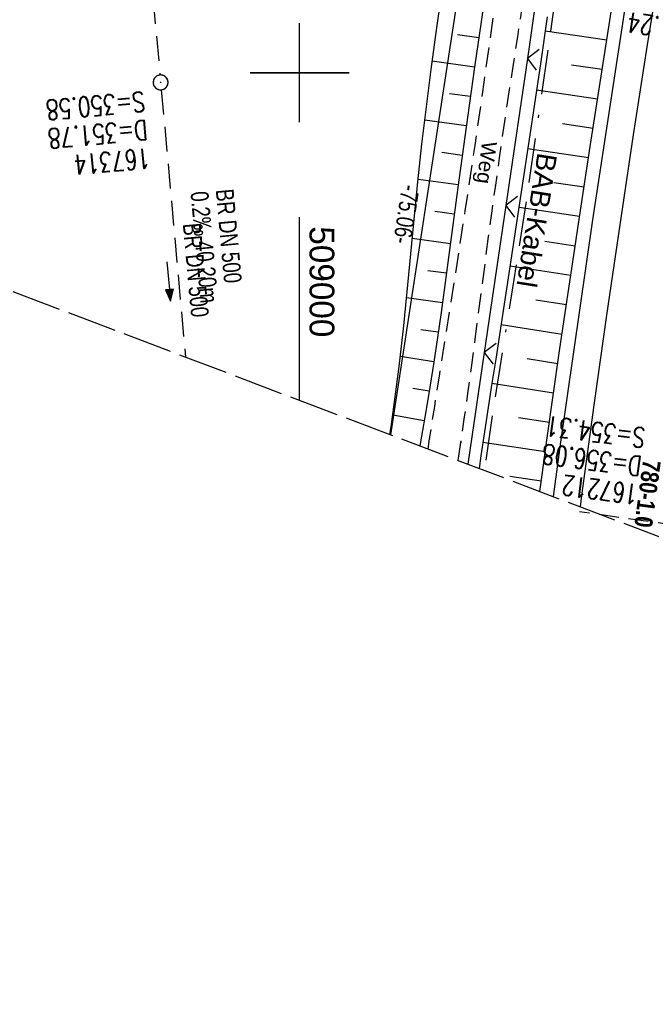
# Model space of a CAD drawing. Extents: x 508892 to 509489, y 458506 to 459473.
# Tile 2 of 62: x 508972 to 509036, y 458506 to 458605. Entities that reach past the tile are written whole.
import ezdxf
from ezdxf.enums import TextEntityAlignment as Align

# ---------------------------------------------------------------- set-up
doc = ezdxf.new("R2010")
doc.units = 0
doc.header["$LTSCALE"] = 10
doc.header["$MEASUREMENT"] = 0
for name, pattern in [('ACAD_ISO16W100', [73, 15, -6.5, 15, -6.5, 15, -7, 1, -7]), ('LT00', [0]), ('LT11', [0.3, 0.2, -0.1]), ('LT14', [0.6, 0.5, -0.1]), ('LT17', [0.15, 0.1, -0.05]), ('STRICHLINIE2', [0.375, 0.25, -0.125])]:
    doc.linetypes.add(name, pattern=pattern)
doc.layers.get('0').update_dxf_attribs({"linetype": 'LT00'})
for name, color, linetype in [('--EK_FBR', 1, 'LT00'), ('--EK_Halt-Pfeil', 4, 'LT00'), ('--EK_Haltung', 7, 'STRICHLINIE2'), ('--EK_Haltung-Text', 140, 'LT00'), ('--EK_Schacht-Text', 5, 'LT00'), ('--EK_STATIONSZEICHEN_NR', 19, 'LT17'), ('--EL_DFK_AB_L', 21, 'LT00'), ('--EL_Halt-Pfeil', 4, 'LT00'), ('--EL_Haltung', 182, 'STRICHLINIE2'), ('--EL_Haltung-Text', 182, 'LT00'), ('-STATIONZEICHEN_NR', 19, 'LT00'), ('ABSTAND', 8, 'LT00'), ('BAB-KABEL', 220, 'ACAD_ISO16W100'), ('BAB-KABEL_TEXT', 221, 'Continuous'), ('DFK_AB_L', 21, 'LT00'), ('FELDWEG_TEXT', 250, 'Continuous'), ('V111_AFBR_BAB', 250, 'LT00'), ('V111_BOESCH', 250, 'LT00'), ('V111_BOSCHUNG', 250, 'LT00'), ('V111_FELDWEG', 250, 'LT11'), ('V111_KA_PRUF', 182, 'LT00'), ('V111_LD_MARK', 250, 'LT00'), ('V111_RASTER', 250, 'LT00'), ('V111_ZAUN', 40, 'LT00'), ('V112_AFBR_BAB', 250, 'LT00'), ('V112_BOESCH', 250, 'LT00'), ('V112_BOSCHUNG', 250, 'LT00'), ('V112_FELDWEG', 250, 'LT11'), ('V112_KA_PRUF', 182, 'LT00'), ('V112_LD_MARK', 250, 'LT00'), ('V112_RASTER', 250, 'LT00'), ('V112_ZAUN', 40, 'LT00')]:
    doc.layers.add(name, color=color, linetype=linetype)
doc.layers.add('-BLATT_111-RAND', color=7, linetype='LT14', plot=False)
doc.styles.add('Beschrift', font='ARIAL.TTF')
doc.styles.add('Haltungsbeschriftung', font='ARIAL.TTF', dxfattribs={"width": 0.75})
doc.styles.add('Knoten', font='ARIALBD.TTF', dxfattribs={"width": 0.8, "height": 1.8})
doc.styles.add('schachtbeschriftung', font='romans.shx', dxfattribs={"width": 0.75, "height": 2})
doc.styles.get("Standard").update_dxf_attribs({"font": 'ARIAL.TTF'})

# ---------------------------------------------------------------- blocks, each defined once
blk = doc.blocks.new('SYMB0011')
at = {"color": 0, "linetype": 'ByBlock'}
for p, q in [((0.5, 0), (-0.5, 0)), ((0, 0.5), (0, -0.5))]:
    blk.add_line(p, q, dxfattribs=at)
blk = doc.blocks.new('SYMB0003')
at = {"color": 0, "linetype": 'ByBlock'}
for p, q in [((-0.015712, 0), (0.010166, 0.012015)), ((0, -0.021257), (-0.015712, 0)), ((0.010166, 0.012015), (0, -0.021257))]:
    blk.add_line(p, q, dxfattribs=at)
for points in [[(-0.031395, 0.499013), (-0.093691, 0.491144), (-0.154509, 0.475528), (-0.21289, 0.452414), (-0.267913, 0.422164), (-0.318712, 0.385257), (-0.364484, 0.342274), (-0.404509, 0.293893), (-0.438154, 0.240877), (-0.464888, 0.184062), (-0.484292, 0.124345), (-0.496058, 0.062667), (-0.5, 0)], [(-0.5, 0), (-0.496058, -0.062667), (-0.484292, -0.124345), (-0.464888, -0.184062), (-0.438154, -0.240877), (-0.404509, -0.293893), (-0.364485, -0.342274), (-0.318712, -0.385257), (-0.267914, -0.422164), (-0.21289, -0.452414), (-0.154509, -0.475529), (-0.093691, -0.491144), (-0.031395, -0.499014), (0.031395, -0.499014)], [(0.5, 0), (0.496057, 0.062667), (0.484292, 0.124345), (0.464888, 0.184062), (0.438153, 0.240877), (0.404509, 0.293893), (0.364484, 0.342274), (0.318712, 0.385257), (0.267913, 0.422164), (0.21289, 0.452414), (0.154509, 0.475528), (0.093691, 0.491144), (0.031395, 0.499013), (-0.031395, 0.499013)], [(0.031395, -0.499014), (0.093691, -0.491144), (0.154509, -0.475529), (0.21289, -0.452414), (0.267914, -0.422164), (0.318712, -0.385257), (0.364485, -0.342274), (0.404509, -0.293893), (0.438154, -0.240877), (0.464889, -0.184062), (0.484292, -0.124345), (0.496058, -0.062667), (0.5, 0)]]:
    blk.add_lwpolyline(points, dxfattribs=at)
blk = doc.blocks.new('SYMB0024')
at = {"color": 0, "linetype": 'ByBlock'}
for p, q in [((-0.5, 0.5), (0, 0)), ((0, 0), (0.5, 0.5))]:
    blk.add_line(p, q, dxfattribs=at)
blk = doc.blocks.new('SYMB0070')
at = {"color": 0, "linetype": 'ByBlock'}
for p, q in [((-0.5, 0), (0.2, 0)), ((0.5, 0), (0.2, 0.1)), ((0.2, 0.1), (0.2, 0)), ((0.468, 0), (0.21, 0.086)), ((0.21, 0.086), (0.21, -0.086)), ((0.21, -0.086), (0.468, 0)), ((0.22, -0.072), (0.437, 0)), ((0.23, -0.058), (0.405, 0)), ((0.24, -0.045), (0.374, 0)), ((0.342, 0), (0.25, 0.031)), ((0.25, 0.031), (0.25, -0.031)), ((0.25, -0.031), (0.342, 0)), ((0.26, -0.017), (0.31, 0)), ((0.27, -0.003), (0.279, 0))]:
    blk.add_line(p, q, dxfattribs=at)
for points in [[(0.2, 0), (0.2, -0.1), (0.5, 0)], [(0.437, 0), (0.22, 0.072), (0.22, -0.072)], [(0.405, 0), (0.23, 0.058), (0.23, -0.058)], [(0.374, 0), (0.24, 0.045), (0.24, -0.045)], [(0.31, 0), (0.26, 0.017), (0.26, -0.017)], [(0.279, 0), (0.27, 0.003), (0.27, -0.003)]]:
    blk.add_lwpolyline(points, dxfattribs=at)

msp = doc.modelspace()

# ---------------------------------------------------------------- linework, layer by layer
at = {"layer": '--EK_FBR'}
for points in [[(509025.651, 458557.202), (509026.395, 458562.703), (509029.635, 458585.14), (509032.898, 458606.519), (509036.843, 458630.719), (509040.436, 458651.038), (509044.782, 458673.959), (509049.272, 458696.146), (509054.115, 458718.907), (509059.874, 458744.204), (509065.47, 458767.721), (509071.255, 458790.808), (509076.957, 458813.025)], [(509025.651, 458557.202), (509026.395, 458562.703), (509029.635, 458585.14), (509032.898, 458606.519), (509036.843, 458630.719), (509038.5, 458640.091)]]:
    msp.add_lwpolyline(points, dxfattribs=at)
at = {"layer": '--EK_Haltung'}
for p, q in [((508982.474, 458637.312), (508985.887, 458599.768)), ((508986.023, 458598.274), (508988.468, 458571.299))]:
    msp.add_line(p, q, dxfattribs=at)
at = {"layer": '--EK_STATIONSZEICHEN_NR', "ltscale": 2}
msp.add_line((509038.192, 458554.276), (509028.289, 458555.669), dxfattribs=at)
at = {"layer": '--EL_DFK_AB_L'}
msp.add_line((509009.199, 458563.439), (509017.797, 458619.539), dxfattribs=at)
at = {"layer": '--EL_Haltung'}
for p, q in [((508982.474, 458637.312), (508985.887, 458599.768)), ((508986.023, 458598.274), (508988.468, 458571.299))]:
    msp.add_line(p, q, dxfattribs=at)
at = {"layer": '-BLATT_111-RAND'}
msp.add_lwpolyline([(509220.385, 459472.618), (508892.483, 458607.687), (509160.845, 458505.949), (509488.747, 459370.88), (509220.385, 459472.618)], dxfattribs=at)
at = {"layer": 'BAB-KABEL', "ltscale": 0.03, "flags": 128}
msp.add_lwpolyline([(509299.722, 459442.541), (509274.625, 459384.823), (509267.631, 459368.489), (509243.678, 459313.82), (509239.637, 459304.02), (509234.976, 459295.765), (509226.288, 459268.825), (509215.476, 459236.791), (509200.001, 459191.227), (509193.631, 459178.045), (509172.846, 459133.934), (509148.464, 459083.907), (509126.649, 459038.885), (509124.71, 459016.934), (509122.179, 459009.741), (509117.317, 458994.531), (509111.817, 458976.328), (509100.507, 458938.303), (509091.196, 458907.517), (509082.968, 458878.7), (509074.87, 458850.138), (509067.165, 458819.129), (509061.589, 458795.767), (509054.94, 458765.751), (509049.887, 458743.543), (509046.033, 458723.612), (509042.448, 458703.978), (509036.153, 458673.069), (509032.595, 458654.805), (509028.862, 458630.359), (509025.782, 458607.356), (509022.865, 458586.792), (509019.457, 458565.396), (509018.671, 458559.848)], dxfattribs=at)
at = {"layer": 'DFK_AB_L'}
msp.add_line((509009.199, 458563.439), (509017.797, 458619.539), dxfattribs=at)
at = {"layer": 'V111_AFBR_BAB'}
msp.add_lwpolyline([(509025.651, 458557.202), (509026.395, 458562.703), (509029.635, 458585.14), (509032.898, 458606.519), (509036.843, 458630.719), (509040.436, 458651.038), (509044.782, 458673.959), (509049.272, 458696.146), (509054.115, 458718.907), (509059.874, 458744.204), (509065.47, 458767.721), (509071.255, 458790.808), (509076.957, 458813.025)], dxfattribs=at)
at = {"layer": 'V111_BOESCH'}
for points in [[(509018.889, 458609.021), (509018.288, 458604.914), (509017.698, 458600.801), (509017.119, 458596.683), (509016.549, 458592.556), (509015.989, 458588.42), (509015.651, 458585.892), (509015.314, 458583.361), (509014.976, 458580.832), (509014.632, 458578.305), (509014.282, 458575.782), (509013.92, 458573.267), (509013.546, 458570.761), (509013.156, 458568.267), (509012.748, 458565.786), (509012.318, 458563.322), (509012.137, 458562.326)], [(509009.109, 458563.473), (509009.231, 458564.251), (509009.526, 458566.266), (509009.798, 458568.295), (509010.051, 458570.336), (509010.287, 458572.388), (509010.51, 458574.45), (509010.722, 458576.518), (509010.927, 458578.592), (509011.128, 458580.671), (509011.327, 458582.752), (509011.527, 458584.834), (509011.732, 458586.915), (509011.944, 458588.993), (509012.357, 458592.78), (509012.804, 458596.554), (509013.282, 458600.317), (509013.791, 458604.072), (509014.328, 458607.818)], [(509024.268, 458557.727), (509024.525, 458559.626), (509024.977, 458562.91), (509025.611, 458567.414), (509026.259, 458571.917), (509026.919, 458576.417), (509027.589, 458580.916), (509028.268, 458585.414), (509029.357, 458592.54), (509030.46, 458599.664), (509031.578, 458606.786)], [(509025.017, 458605.655), (509024.355, 458601.134), (509023.688, 458596.613), (509022.828, 458590.841), (509021.958, 458585.071), (509021.077, 458579.302), (509020.185, 458573.535), (509019.804, 458571.091), (509019.424, 458568.646), (509019.047, 458566.202), (509018.677, 458563.756), (509018.316, 458561.309), (509018.137, 458560.051)]]:
    msp.add_lwpolyline(points, dxfattribs=at)
at = {"layer": 'V111_BOSCHUNG'}
for p, q in [((509018.087, 458603.514), (509015.943, 458603.827)), ((509024.806, 458604.214), (509031.03, 458603.306)), ((509017.663, 458600.554), (509013.394, 458601.158)), ((509027.469, 458600.794), (509030.566, 458600.342)), ((509017.246, 458597.593), (509015.126, 458597.883)), ((509023.934, 458598.278), (509030.105, 458597.377)), ((509016.833, 458594.622), (509012.639, 458595.195)), ((509026.57, 458594.862), (509029.646, 458594.413)), ((509016.425, 458591.649), (509014.36, 458591.932)), ((509023.053, 458592.343), (509029.189, 458591.448)), ((509016.023, 458588.676), (509011.969, 458589.231)), ((509025.672, 458588.929), (509028.735, 458588.482)), ((509015.626, 458585.703), (509013.646, 458585.974)), ((509022.162, 458586.421), (509028.282, 458585.505)), ((509015.23, 458582.729), (509011.375, 458583.257)), ((509024.773, 458582.997), (509027.832, 458582.528)), ((509014.83, 458579.756), (509012.96, 458580.012)), ((509021.263, 458580.511), (509027.385, 458579.55)), ((509014.421, 458576.775), (509010.799, 458577.288)), ((509023.875, 458577.064), (509026.943, 458576.583)), ((509013.997, 458573.796), (509012.246, 458574.053)), ((509020.348, 458574.581), (509026.506, 458573.615)), ((509013.554, 458570.812), (509010.168, 458571.342)), ((509022.98, 458571.131), (509026.074, 458570.646)), ((509013.088, 458567.84), (509011.447, 458568.105)), ((509019.425, 458568.653), (509025.648, 458567.676)), ((509012.59, 458564.865), (509009.404, 458565.412)), ((509022.098, 458565.196), (509025.229, 458564.716)), ((509018.52, 458562.699), (509024.817, 458561.756)), ((509021.25, 458559.257), (509024.413, 458558.806))]:
    msp.add_line(p, q, dxfattribs=at)
at = {"layer": 'V111_FELDWEG', "flags": 128}
for points in [[(509016.02, 458560.853), (509016.292, 458562.673), (509016.666, 458565.267), (509017.028, 458567.862), (509017.382, 458570.459), (509017.728, 458573.056), (509018.07, 458575.654), (509018.411, 458578.252), (509018.752, 458580.851), (509019.096, 458583.448), (509019.446, 458586.045), (509019.804, 458588.641), (509020.23, 458591.642), (509020.668, 458594.641), (509021.116, 458597.639), (509021.571, 458600.636), (509022.031, 458603.633), (509022.494, 458606.629), (509022.957, 458609.624), (509023.42, 458612.62), (509023.878, 458615.617), (509024.403, 458619.094), (509024.923, 458622.571), (509025.44, 458626.049), (509025.957, 458629.527), (509026.476, 458633.005), (509027, 458636.481), (509027.532, 458639.957), (509028.074, 458643.431), (509028.772, 458647.789), (509029.488, 458652.143), (509030.222, 458656.495), (509030.972, 458660.844), (509031.737, 458665.191), (509032.515, 458669.535), (509033.4, 458674.393), (509034.298, 458679.249), (509035.208, 458684.103), (509036.129, 458688.955), (509037.057, 458693.805), (509038.339, 458700.443), (509039.632, 458707.079), (509040.935, 458713.713), (509042.246, 458720.346), (509043.026, 458724.272), (509043.811, 458728.198), (509044.602, 458732.122), (509045.403, 458736.044), (509046.215, 458739.964), (509047.041, 458743.881), (509047.909, 458747.915), (509048.794, 458751.946), (509049.699, 458755.972), (509050.625, 458759.993), (509051.572, 458764.009), (509052.543, 458768.02), (509053.184, 458770.613), (509053.832, 458773.205), (509054.486, 458775.795), (509055.144, 458778.384), (509055.802, 458780.973), (509056.458, 458783.562), (509057.111, 458786.152), (509057.757, 458788.744), (509058.741, 458792.759), (509059.707, 458796.779), (509060.657, 458800.803), (509061.592, 458804.83), (509062.514, 458808.86), (509063.427, 458812.893), (509064.013, 458815.5), (509064.597, 458818.108), (509065.182, 458820.715), (509065.771, 458823.321), (509066.365, 458825.926), (509066.967, 458828.53), (509067.579, 458831.13), (509068.203, 458833.728), (509068.841, 458836.322), (509069.549, 458839.124), (509070.274, 458841.921), (509071.014, 458844.715), (509071.765, 458847.506), (509072.526, 458850.295), (509073.293, 458853.082), (509074.066, 458855.867), (509074.84, 458858.652), (509075.897, 458862.451), (509076.954, 458866.25), (509078.015, 458870.047), (509079.081, 458873.844), (509080.154, 458877.638), (509081.236, 458881.429), (509082.346, 458885.28), (509083.467, 458889.128), (509084.595, 458892.973), (509085.731, 458896.817), (509086.872, 458900.659), (509088.017, 458904.5), (509088.949, 458907.621), (509089.88, 458910.741), (509090.808, 458913.863), (509091.731, 458916.986), (509092.645, 458920.112), (509093.43, 458922.825), (509094.211, 458925.54), (509094.988, 458928.256), (509095.765, 458930.972), (509096.545, 458933.687), (509097.329, 458936.4), (509098.121, 458939.112), (509098.756, 458941.261), (509099.395, 458943.408), (509100.035, 458945.556), (509100.674, 458947.704), (509101.311, 458949.852), (509101.941, 458952.003), (509102.564, 458954.156), (509103.15, 458956.218), (509103.73, 458958.282), (509104.305, 458960.347), (509104.877, 458962.413), (509105.449, 458964.478), (509106.023, 458966.543), (509106.601, 458968.605), (509107.253, 458970.901), (509107.91, 458973.195), (509108.568, 458975.489), (509109.224, 458977.784), (509109.874, 458980.082), (509110.514, 458982.384), (509111.141, 458984.692), (509111.751, 458987.007), (509112.341, 458989.332), (509112.646, 458990.573), (509112.952, 458991.815), (509113.264, 458993.055), (509113.589, 458994.29), (509113.935, 458995.518), (509114.307, 458996.736), (509114.713, 458997.942), (509115.159, 458999.134), (509115.652, 459000.308), (509116.199, 459001.462), (509116.806, 459002.594), (509117.278, 459003.383), (509117.788, 459004.149), (509118.338, 459004.883), (509118.932, 459005.573), (509119.572, 459006.211), (509120.262, 459006.785), (509120.858, 459007.199), (509121.484, 459007.574), (509122.132, 459007.916), (509122.798, 459008.234), (509123.476, 459008.537), (509124.159, 459008.831)], [(509012.972, 458562.009), (509013.128, 458563.021), (509013.641, 458566.312), (509014.158, 458569.602), (509014.677, 458572.891), (509015.197, 458576.181), (509015.714, 458579.471), (509016.227, 458582.762), (509016.734, 458586.053), (509017.232, 458589.346), (509017.722, 458592.655), (509018.203, 458595.966), (509018.676, 458599.277), (509019.145, 458602.59), (509019.61, 458605.902), (509020.074, 458609.215), (509020.538, 458612.528), (509021.005, 458615.841), (509021.668, 458620.493), (509022.341, 458625.143), (509023.026, 458629.792), (509023.723, 458634.439), (509024.434, 458639.083), (509025.16, 458643.726), (509026.003, 458648.984), (509026.867, 458654.239), (509027.754, 458659.489), (509028.665, 458664.735), (509029.599, 458669.977), (509030.148, 458672.995), (509030.704, 458676.013), (509031.264, 458679.029), (509031.826, 458682.045), (509032.389, 458685.062), (509032.951, 458688.079), (509033.508, 458691.097), (509034.061, 458694.117), (509034.503, 458696.562), (509034.945, 458699.007), (509035.389, 458701.452), (509035.838, 458703.895), (509036.298, 458706.337), (509036.77, 458708.775), (509037.259, 458711.21), (509037.769, 458713.639), (509038.303, 458716.063), (509038.864, 458718.48), (509039.457, 458720.89), (509039.857, 458722.442), (509040.267, 458723.992), (509040.68, 458725.541), (509041.094, 458727.09), (509041.501, 458728.641), (509041.898, 458730.194), (509042.278, 458731.751), (509042.638, 458733.312), (509042.971, 458734.88), (509043.274, 458736.456), (509043.54, 458738.04), (509043.765, 458739.633), (509043.943, 458741.238), (509044.07, 458742.855), (509044.141, 458744.486), (509044.152, 458745.264), (509044.139, 458746.042), (509044.092, 458746.813), (509044.003, 458747.576), (509043.86, 458748.324), (509043.655, 458749.053), (509043.377, 458749.76), (509043.036, 458750.412), (509042.627, 458751.032), (509042.157, 458751.616), (509041.633, 458752.158), (509041.062, 458752.65), (509040.452, 458753.089), (509039.809, 458753.466), (509039.142, 458753.778), (509038.405, 458754.035), (509037.651, 458754.22), (509036.883, 458754.346), (509036.102, 458754.423), (509035.312, 458754.463), (509034.516, 458754.478), (509033.717, 458754.48), (509032.917, 458754.48), (509031.066, 458754.512), (509029.227, 458754.592), (509027.398, 458754.716), (509025.578, 458754.879), (509023.766, 458755.077), (509021.961, 458755.306), (509020.162, 458755.562), (509018.368, 458755.839), (509016.578, 458756.134), (509014.791, 458756.443), (509013.007, 458756.761), (509011.223, 458757.083), (509009.439, 458757.406), (509007.654, 458757.725), (509005.867, 458758.036), (509003.237, 458758.471), (509000.601, 458758.882), (508997.96, 458759.27), (508995.315, 458759.638), (508992.665, 458759.99), (508990.013, 458760.326), (508987.358, 458760.65), (508984.702, 458760.965), (508982.045, 458761.272), (508979.388, 458761.574), (508975.548, 458762.006), (508971.71, 458762.435), (508967.872, 458762.863), (508964.036, 458763.291), (508960.2, 458763.722), (508956.365, 458764.157), (508952.53, 458764.597), (508951.993, 458764.66)]]:
    msp.add_lwpolyline(points, dxfattribs=at)
at = {"layer": 'V111_LD_MARK'}
msp.add_lwpolyline([(509052.841, 458698.728), (509050.803, 458688.945), (509048.813, 458679.153), (509046.873, 458669.351), (509044.984, 458659.539), (509043.146, 458649.718), (509041.361, 458639.887), (509039.629, 458630.047), (509038.082, 458620.98), (509036.58, 458611.906), (509035.122, 458602.824), (509033.708, 458593.735), (509032.337, 458584.64), (509031.009, 458575.538), (509029.721, 458566.431), (509028.475, 458557.317), (509028.326, 458556.188)], dxfattribs=at)
at = {"layer": 'V111_RASTER'}
for p, q in [((509000, 458595), (509000, 458605)), ((508995, 458600), (509005, 458600)), ((509000, 458566.927), (509000, 458585.427))]:
    msp.add_line(p, q, dxfattribs=at)
at = {"layer": 'V111_ZAUN'}
for p, q in [((509025.182, 458616.288), (509023.007, 458601.447)), ((509023.007, 458601.447), (509020.831, 458586.605)), ((509020.831, 458586.605), (509018.656, 458571.764)), ((509018.656, 458571.764), (509017.003, 458560.481))]:
    msp.add_line(p, q, dxfattribs=at)
at = {"layer": 'V112_AFBR_BAB'}
msp.add_lwpolyline([(509025.651, 458557.202), (509026.395, 458562.703), (509029.635, 458585.14), (509032.898, 458606.519), (509036.843, 458630.719), (509038.5, 458640.091)], dxfattribs=at)
at = {"layer": 'V112_BOESCH'}
for points in [[(509024.268, 458557.727), (509024.525, 458559.626), (509024.977, 458562.91), (509025.611, 458567.414), (509026.259, 458571.917), (509026.919, 458576.417), (509027.589, 458580.916), (509028.268, 458585.414), (509029.357, 458592.54), (509030.46, 458599.664), (509031.578, 458606.786), (509032.336, 458611.566), (509033.102, 458616.344), (509033.876, 458621.121), (509034.662, 458625.896), (509035.461, 458630.669), (509036.17, 458634.836), (509036.893, 458639), (509037.093, 458640.128)], [(509018.889, 458609.021), (509018.288, 458604.914), (509017.698, 458600.801), (509017.119, 458596.683), (509016.549, 458592.556), (509015.989, 458588.42), (509015.651, 458585.892), (509015.314, 458583.362), (509014.976, 458580.832), (509014.632, 458578.305), (509014.282, 458575.782), (509013.92, 458573.267), (509013.546, 458570.761), (509013.156, 458568.267), (509012.748, 458565.786), (509012.318, 458563.322), (509012.137, 458562.326)], [(509009.109, 458563.473), (509009.231, 458564.251), (509009.526, 458566.266), (509009.798, 458568.295), (509010.051, 458570.336), (509010.287, 458572.388), (509010.51, 458574.45), (509010.722, 458576.518), (509010.927, 458578.592), (509011.128, 458580.671), (509011.327, 458582.752), (509011.527, 458584.834), (509011.732, 458586.915), (509011.944, 458588.993), (509012.357, 458592.78), (509012.804, 458596.554), (509013.282, 458600.317), (509013.791, 458604.072), (509014.328, 458607.818)], [(509025.017, 458605.655), (509024.355, 458601.134), (509023.688, 458596.613), (509022.828, 458590.841), (509021.958, 458585.071), (509021.077, 458579.302), (509020.185, 458573.535), (509019.804, 458571.091), (509019.424, 458568.646), (509019.047, 458566.202), (509018.677, 458563.756), (509018.316, 458561.309), (509018.137, 458560.051)]]:
    msp.add_lwpolyline(points, dxfattribs=at)
at = {"layer": 'V112_BOSCHUNG'}
for p, q in [((509018.087, 458603.514), (509015.943, 458603.827)), ((509024.806, 458604.214), (509031.03, 458603.306)), ((509017.664, 458600.554), (509013.394, 458601.158)), ((509027.469, 458600.794), (509030.566, 458600.342)), ((509017.246, 458597.593), (509015.126, 458597.883)), ((509023.934, 458598.278), (509030.105, 458597.377)), ((509016.833, 458594.621), (509012.639, 458595.195)), ((509026.57, 458594.862), (509029.646, 458594.413)), ((509016.425, 458591.649), (509014.36, 458591.932)), ((509023.053, 458592.343), (509029.189, 458591.448)), ((509016.023, 458588.676), (509011.969, 458589.231)), ((509025.672, 458588.929), (509028.735, 458588.482)), ((509015.626, 458585.703), (509013.646, 458585.974)), ((509022.162, 458586.421), (509028.282, 458585.505)), ((509015.23, 458582.729), (509011.375, 458583.257)), ((509024.773, 458582.997), (509027.832, 458582.528)), ((509014.83, 458579.756), (509012.96, 458580.012)), ((509021.263, 458580.511), (509027.385, 458579.55)), ((509014.421, 458576.775), (509010.799, 458577.288)), ((509023.875, 458577.064), (509026.943, 458576.583)), ((509013.997, 458573.796), (509012.246, 458574.053)), ((509020.348, 458574.581), (509026.506, 458573.615)), ((509013.554, 458570.812), (509010.168, 458571.342)), ((509022.98, 458571.131), (509026.075, 458570.646)), ((509013.088, 458567.84), (509011.447, 458568.105)), ((509019.425, 458568.653), (509025.648, 458567.676)), ((509012.59, 458564.865), (509009.404, 458565.412)), ((509022.098, 458565.196), (509025.229, 458564.716)), ((509018.52, 458562.699), (509024.817, 458561.756)), ((509021.25, 458559.257), (509024.413, 458558.806))]:
    msp.add_line(p, q, dxfattribs=at)
at = {"layer": 'V112_FELDWEG', "flags": 128}
for points in [[(509012.972, 458562.009), (509013.128, 458563.021), (509013.641, 458566.312), (509014.158, 458569.602), (509014.677, 458572.891), (509015.197, 458576.181), (509015.714, 458579.471), (509016.227, 458582.762), (509016.734, 458586.053), (509017.232, 458589.346), (509017.722, 458592.655), (509018.203, 458595.966), (509018.676, 458599.277), (509019.145, 458602.59), (509019.61, 458605.902), (509020.074, 458609.215), (509020.538, 458612.528), (509021.005, 458615.841), (509021.668, 458620.493), (509022.341, 458625.143), (509023.026, 458629.792), (509023.723, 458634.439), (509024.434, 458639.083), (509024.648, 458640.455)], [(509016.02, 458560.853), (509016.292, 458562.673), (509016.666, 458565.267), (509017.028, 458567.862), (509017.382, 458570.459), (509017.728, 458573.056), (509018.07, 458575.654), (509018.411, 458578.252), (509018.752, 458580.851), (509019.096, 458583.448), (509019.446, 458586.045), (509019.804, 458588.641), (509020.23, 458591.642), (509020.668, 458594.641), (509021.116, 458597.639), (509021.571, 458600.636), (509022.031, 458603.633), (509022.494, 458606.629), (509022.957, 458609.624), (509023.42, 458612.62), (509023.878, 458615.617), (509024.403, 458619.094), (509024.923, 458622.571), (509025.44, 458626.049), (509025.957, 458629.527), (509026.476, 458633.005), (509027, 458636.481), (509027.532, 458639.957), (509027.598, 458640.378)]]:
    msp.add_lwpolyline(points, dxfattribs=at)
at = {"layer": 'V112_LD_MARK'}
msp.add_lwpolyline([(509041.384, 458640.015), (509041.361, 458639.887), (509039.629, 458630.047), (509038.082, 458620.98), (509036.58, 458611.905), (509035.122, 458602.824), (509033.708, 458593.735), (509032.337, 458584.64), (509031.009, 458575.538), (509029.721, 458566.431), (509028.475, 458557.317), (509028.326, 458556.188)], dxfattribs=at)
at = {"layer": 'V112_RASTER'}
for p, q in [((509000, 458595), (509000, 458605)), ((509005, 458600), (508995, 458600))]:
    msp.add_line(p, q, dxfattribs=at)
at = {"layer": 'V112_ZAUN'}
for p, q in [((509025.182, 458616.288), (509023.007, 458601.447)), ((509023.007, 458601.447), (509020.832, 458586.605)), ((509020.832, 458586.605), (509018.656, 458571.764)), ((509018.656, 458571.764), (509017.003, 458560.481))]:
    msp.add_line(p, q, dxfattribs=at)

# ---------------------------------------------------------------- block references
at = {"layer": '--EK_Halt-Pfeil', "xscale": 4.000000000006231, "yscale": 4, "zscale": 4, "rotation": 275.1784600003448}
msp.add_blockref('SYMB0070', (508986.774, 458578.914), dxfattribs=at)
at = {"layer": '--EL_Halt-Pfeil', "xscale": 4.000000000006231, "yscale": 4, "zscale": 4, "rotation": 275.1784600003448}
msp.add_blockref('SYMB0070', (508986.774, 458578.914), dxfattribs=at)
at = {"layer": 'V111_FELDWEG', "xscale": 0.09999999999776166, "yscale": 0.09999999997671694, "zscale": 0.1, "rotation": 249.2379000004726}
for p in [(509017.232, 458589.346), (509019.804, 458588.641), (509013.128, 458563.021), (509016.292, 458562.673)]:
    msp.add_blockref('SYMB0011', p, dxfattribs=at)
at = {"layer": 'V111_KA_PRUF', "xscale": 1.499999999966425, "yscale": 1.5, "zscale": 1.5, "rotation": 249.2379000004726}
msp.add_blockref('SYMB0003', (508985.955, 458599.021), dxfattribs=at)
at = {"layer": 'V111_ZAUN', "xscale": 2.100000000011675, "yscale": 2.099999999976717, "zscale": 2.1, "rotation": 261.6624000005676}
for p in [(509023.007, 458601.447), (509020.831, 458586.605), (509018.656, 458571.764)]:
    msp.add_blockref('SYMB0024', p, dxfattribs=at)
at = {"layer": 'V112_FELDWEG', "xscale": 0.1000000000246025, "yscale": 0.09999999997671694, "zscale": 0.1, "rotation": 268.4925099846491}
for p in [(509017.232, 458589.346), (509019.804, 458588.641), (509013.128, 458563.021), (509016.292, 458562.673)]:
    msp.add_blockref('SYMB0011', p, dxfattribs=at)
at = {"layer": 'V112_KA_PRUF', "xscale": 1.500000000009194, "yscale": 1.5, "zscale": 1.5, "rotation": 268.4925099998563}
msp.add_blockref('SYMB0003', (508985.955, 458599.021), dxfattribs=at)
at = {"layer": 'V112_ZAUN', "xscale": 2.099999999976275, "yscale": 2.099999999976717, "zscale": 2.1, "rotation": 261.6607099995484}
for p in [(509023.007, 458601.447), (509020.832, 458586.605), (509018.656, 458571.764)]:
    msp.add_blockref('SYMB0024', p, dxfattribs=at)

# ---------------------------------------------------------------- texts
at = {"layer": '--EK_Haltung-Text', "style": 'Haltungsbeschriftung', "width": 0.75}
for s, p in [('0.2‰ 40.20m', (508988.967, 458587.949)), ('BR DN 500', (508991.517, 458588.18))]:
    msp.add_text(s, height=1.8, rotation=-84.82154, dxfattribs=at).set_placement(p)
at = {"layer": '--EK_Schacht-Text', "style": 'schachtbeschriftung', "width": 0.75}
for s, rotation, p in [('D=356.24', -188.52899, (509043.265, 458604.609)), ('S=350.58', -174.82153, (508984.28, 458598.116)), ('D=351.78', -174.82153, (508984.54, 458595.248)), ('167314', -174.82153, (508984.8, 458592.379)), ('S=354.31', -187.21899, (509035.016, 458564.104)), ('D=356.08', -187.21899, (509034.654, 458561.247)), ('167212', -187.21899, (509034.292, 458558.39))]:
    msp.add_text(s, height=2, rotation=rotation, dxfattribs=at).set_placement(p)
at = {"layer": '--EL_Haltung-Text', "style": 'Haltungsbeschriftung', "width": 0.75}
msp.add_text('BR DN 500', height=1.8, rotation=-84.82154, dxfattribs=at).set_placement((508988.188, 458584.74))
at = {"layer": '-STATIONZEICHEN_NR', "style": 'Knoten', "width": 0.8}
msp.add_text('780-1.0', height=1.8, rotation=262.3877, dxfattribs=at).set_placement((509036.04, 458557.361), align=Align.TOP_CENTER)
at = {"layer": 'ABSTAND', "width": 0.75}
msp.add_text(' -75.06-', height=1.8, rotation=-98.71255, dxfattribs=at).set_placement((509010.431, 458589.306))
at = {"layer": 'BAB-KABEL_TEXT', "insert": (509022.942, 458585.267), "char_height": 2, "attachment_point": 8, "rotation": 260.95157, "style": 'Beschrift'}
msp.add_mtext('BAB-Kabel', dxfattribs=at)
at = {"layer": 'FELDWEG_TEXT', "insert": (509018.006, 458593.214), "char_height": 1.5, "attachment_point": 7, "rotation": 262.18888, "style": 'Beschrift'}
msp.add_mtext('Weg', dxfattribs=at)
at = {"layer": 'V111_RASTER', "width": 0.962}
msp.add_text(' 509000', height=2.5, rotation=-89.99976, dxfattribs=at).set_placement((509001, 458585.427))

doc.saveas('drawing.dxf')
